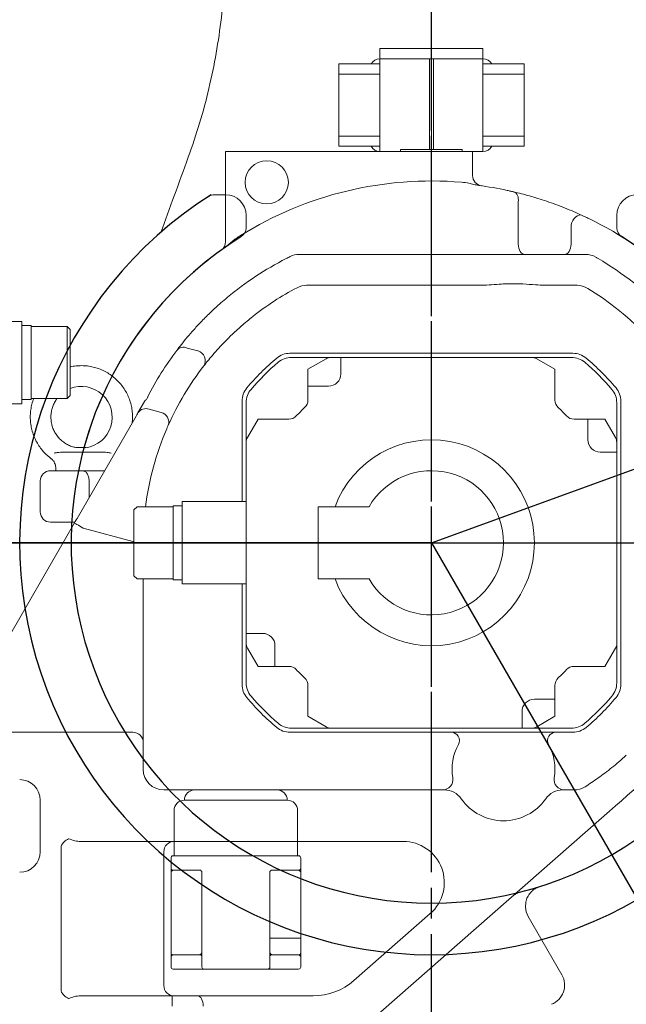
# Model space of a CAD drawing. Header units: millimetres. Extents: x 2665 to 40538, y 289 to 6965.
# Tile 9 of 68: x 4984 to 5278, y 2134 to 2613. Entities that reach past the tile are written whole.
import ezdxf

# ---------------------------------------------------------------- set-up
doc = ezdxf.new("R2010")
doc.units = ezdxf.units.MM
doc.header["$LTSCALE"] = 10
doc.linetypes.add('AM_ISO08W050x2', pattern=[9, 6, -0.75, 1.5, -0.75])
doc.linetypes.add('CENTER2', pattern=[1.125, 0.75, -0.125, 0.125, -0.125])
doc.layers.add('CEN', color=1, linetype='CENTER2', lineweight=25)
doc.layers.add('도면층1', color=1, linetype='Continuous')
doc.styles.add('HHI_Dims', font='simplex.shx', dxfattribs={"width": 0.8, "bigfont": 'whgtxt.shx'})
doc.dimstyles.new('HHI_Standard$0', dxfattribs={"dimtxt": 2.8, "dimasz": 2.5, "dimexe": 1, "dimexo": 1, "dimgap": 1.5, "dimtad": 1, "dimdsep": 46, "dimtxsty": 'HHI_Dims', "dimcen": 0, "dimclrd": 1, "dimclre": 1, "dimclrt": 1, "dimadec": 0, "dimazin": 2, "dimtp": 0.1, "dimtm": 0.1, "dimtfac": 0.65, "dimtmove": 0, "dimatfit": 3, "dimldrblk": 'OPEN30', "dimfxl": 1, "dimlwd": -1, "dimlwe": -1, "dimarcsym": 1})
doc.dimstyles.new('HHI_Standard$2', dxfattribs={"dimtxt": 3.5, "dimasz": 3.5, "dimexe": 1, "dimexo": 1, "dimgap": 1.5, "dimtad": 1, "dimdsep": 46, "dimtxsty": 'HHI_Dims', "dimcen": 0, "dimclrd": 3, "dimclre": 3, "dimclrt": 2, "dimadec": 3, "dimazin": 2, "dimtp": 0.1, "dimtm": 0.1, "dimtfac": 0.65, "dimtmove": 0, "dimatfit": 3, "dimldrblk": 'OPEN30', "dimfxl": 1, "dimlwd": -1, "dimlwe": -1, "dimarcsym": 1})

# ---------------------------------------------------------------- blocks, each defined once
blk = doc.blocks.new('lower')
at = {"linetype": 'Continuous', "lineweight": 15}
for p, q in [((18631.76, -3349.24), (18626.76, -3349.24)), ((18626.76, -3393.04), (18626.76, -3349.24)), ((18746.76, -3349.24), (18631.76, -3349.24)), ((18711.76, -3349.24), (18711.76, -3348.24)), ((18711.76, -3348.24), (18713.76, -3348.24)), ((18713.76, -3348.24), (18739.76, -3348.24)), ((18739.76, -3348.24), (18741.76, -3348.24)), ((18741.76, -3348.24), (18741.76, -3349.24)), ((18741.76, -3349.24), (18746.76, -3349.24)), ((18746.76, -3349.24), (18746.76, -3360.98)), ((18768.92, -3373.76), (18768.92, -3394.24)), ((18794.6, -3394.24), (18794.6, -3384.8)), ((18771.31, -3399.24), (18662.53, -3399.24)), ((18792.21, -3399.24), (18771.31, -3399.24)), ((18801.59, -3399.24), (18792.21, -3399.24)), ((18743.96, -3414.24), (18666.14, -3414.24)), ((18747.76, -3414.24), (18743.96, -3414.24)), ((18751.11, -3414.24), (18747.76, -3414.24)), ((18781.98, -3414.22), (18782.4, -3414.24)), ((18785.76, -3414.24), (18782.4, -3414.24)), ((18789.56, -3414.24), (18785.76, -3414.24)), ((18797.47, -3414.24), (18789.56, -3414.24)), ((18527.76, -3431.74), (18496.76, -3431.74)), ((18527.76, -3471.74), (18527.76, -3431.74)), ((18532.26, -3433.74), (18527.76, -3433.74)), ((18532.26, -3469.74), (18532.26, -3433.74)), ((18549.76, -3434.24), (18532.26, -3434.24)), ((18551.26, -3435.74), (18549.76, -3434.24)), ((18549.76, -3451.74), (18549.76, -3434.24)), ((18551.26, -3435.74), (18551.26, -3451.74)), ((18613.37, -3446.1), (18608.15, -3444.7)), ((18795.5, -3447.24), (18658.02, -3447.24)), ((18658.75, -3449.24), (18678.1, -3449.24)), ((18666.76, -3455.01), (18675.6, -3449.91)), ((18682.76, -3449.24), (18678.1, -3449.24)), ((18682.76, -3449.24), (18682.76, -3457.24)), ((18686.76, -3449.24), (18682.76, -3449.24)), ((18689.76, -3449.24), (18686.76, -3449.24)), ((18692.76, -3449.24), (18689.76, -3449.24)), ((18695.76, -3449.24), (18692.76, -3449.24)), ((18698.76, -3449.24), (18695.76, -3449.24)), ((18701.76, -3449.24), (18698.76, -3449.24)), ((18751.76, -3449.24), (18701.76, -3449.24)), ((18754.76, -3449.24), (18751.76, -3449.24)), ((18757.76, -3449.24), (18754.76, -3449.24)), ((18760.76, -3449.24), (18757.76, -3449.24)), ((18763.76, -3449.24), (18760.76, -3449.24)), ((18766.76, -3449.24), (18763.76, -3449.24)), ((18769.76, -3449.24), (18766.76, -3449.24)), ((18772.76, -3449.24), (18769.76, -3449.24)), ((18775.42, -3449.24), (18772.76, -3449.24)), ((18775.42, -3449.24), (18794.77, -3449.24)), ((18786.76, -3455.01), (18777.92, -3449.91)), ((18549.76, -3469.24), (18549.76, -3451.74)), ((18551.26, -3451.74), (18551.26, -3467.74)), ((18666.76, -3463.24), (18666.76, -3455.01)), ((18786.76, -3469.96), (18786.76, -3455.01)), ((18666.76, -3463.24), (18666.76, -3469.96)), ((18676.76, -3463.24), (18666.76, -3463.24)), ((18532.26, -3469.74), (18527.76, -3469.74)), ((18532.26, -3469.24), (18549.76, -3469.24)), ((18549.76, -3469.24), (18551.26, -3467.74)), ((18584.22, -3476.12), (18587.39, -3470.64)), ((18634.76, -3470.5), (18634.76, -3519.24)), ((18818.76, -3607.98), (18818.76, -3470.5)), ((18527.76, -3471.74), (18496.76, -3471.74)), ((18589.67, -3474.44), (18595.46, -3475.99)), ((18636.76, -3490.58), (18636.76, -3471.23)), ((18816.76, -3471.23), (18816.76, -3490.58)), ((18554.62, -3527.39), (18583.27, -3477.76)), ((18642.53, -3479.24), (18637.43, -3488.08)), ((18657.48, -3479.24), (18642.53, -3479.24)), ((18802.76, -3479.24), (18796.04, -3479.24)), ((18802.76, -3489.24), (18802.76, -3479.24)), ((18802.76, -3479.24), (18810.98, -3479.24)), ((18810.98, -3479.24), (18816.09, -3488.08)), ((18554.5, -3493.06), (18554.48, -3493.06)), ((18559.03, -3493.06), (18554.5, -3493.06)), ((18559.09, -3493.08), (18559.03, -3493.06)), ((18636.76, -3490.58), (18636.76, -3499.24)), ((18816.76, -3495.24), (18816.76, -3490.58)), ((18567.8, -3495.24), (18547.52, -3495.24)), ((18636.76, -3499.24), (18636.76, -3502.24)), ((18816.76, -3495.24), (18808.76, -3495.24)), ((18816.76, -3564.24), (18816.76, -3495.24)), ((18544.26, -3502.85), (18544.26, -3504.24)), ((18544.27, -3502.94), (18544.29, -3502.85)), ((18636.76, -3502.24), (18636.76, -3505.24)), ((18541.76, -3504.24), (18541.91, -3504.24)), ((18541.91, -3504.24), (18556.76, -3504.24)), ((18556.76, -3504.24), (18564.51, -3504.24)), ((18636.76, -3505.24), (18636.76, -3508.24)), ((18636.76, -3508.24), (18636.76, -3511.24)), ((18536.76, -3524.24), (18536.76, -3509.24)), ((18560.45, -3509.24), (18560.45, -3517.29)), ((18636.76, -3511.24), (18636.76, -3514.24)), ((18636.76, -3514.24), (18636.76, -3583.24)), ((18583.76, -3521.74), (18582.26, -3523.24)), ((18582.26, -3555.24), (18582.26, -3523.24)), ((18601.26, -3521.74), (18583.76, -3521.74)), ((18601.26, -3521.24), (18601.26, -3557.24)), ((18601.26, -3521.24), (18605.76, -3521.24)), ((18605.76, -3519.24), (18636.76, -3519.24)), ((18605.76, -3519.24), (18605.76, -3559.24)), ((18671.76, -3521.74), (18671.76, -3556.74)), ((18696.45, -3521.74), (18671.76, -3521.74)), ((18513.1, -3599.31), (18553.32, -3529.63)), ((18541.91, -3529.24), (18541.76, -3529.24)), ((18553.43, -3529.24), (18541.91, -3529.24)), ((18581.76, -3538.59), (18557.65, -3532.13)), ((18581.76, -3538.59), (18582.26, -3538.6)), ((18581.76, -3539.24), (18582.26, -3539.24)), ((18582.26, -3555.24), (18583.76, -3556.74)), ((18583.76, -3556.74), (18601.26, -3556.74)), ((18586.76, -3556.74), (18586.76, -3636.24)), ((18671.76, -3556.74), (18696.45, -3556.74)), ((18601.26, -3557.24), (18605.76, -3557.24)), ((18605.76, -3559.24), (18636.76, -3559.24)), ((18634.76, -3559.24), (18634.76, -3607.98)), ((18816.76, -3567.24), (18816.76, -3564.24)), ((18816.76, -3570.24), (18816.76, -3567.24)), ((18816.76, -3573.24), (18816.76, -3570.24)), ((18816.76, -3576.24), (18816.76, -3573.24)), ((18816.76, -3579.24), (18816.76, -3576.24)), ((18816.76, -3582.24), (18816.76, -3579.24)), ((18644.76, -3583.24), (18636.76, -3583.24)), ((18636.76, -3587.9), (18636.76, -3583.24)), ((18816.76, -3585.24), (18816.76, -3582.24)), ((18816.76, -3589.24), (18816.76, -3585.24)), ((18636.76, -3607.25), (18636.76, -3587.9)), ((18650.76, -3599.24), (18650.76, -3589.24)), ((18810.98, -3599.24), (18816.76, -3589.24)), ((18816.76, -3589.24), (18816.76, -3607.25)), ((18642.53, -3599.24), (18637.43, -3590.4)), ((18650.76, -3599.24), (18642.53, -3599.24)), ((18650.76, -3599.24), (18657.48, -3599.24)), ((18796.04, -3599.24), (18810.98, -3599.24)), ((18666.76, -3608.52), (18666.76, -3623.46)), ((18786.76, -3615.24), (18786.76, -3608.52)), ((18776.76, -3615.24), (18786.76, -3615.24)), ((18786.76, -3615.24), (18786.76, -3623.46)), ((18666.76, -3623.46), (18675.6, -3628.57)), ((18770.76, -3629.24), (18770.76, -3621.24)), ((18786.76, -3623.46), (18777.92, -3628.57)), ((18504.76, -3631.24), (18581.76, -3631.24)), ((18658.02, -3631.24), (18795.5, -3631.24)), ((18678.1, -3629.24), (18658.75, -3629.24)), ((18678.1, -3629.24), (18680.76, -3629.24)), ((18680.76, -3629.24), (18751.76, -3629.24)), ((18751.76, -3629.24), (18770.76, -3629.24)), ((18770.76, -3629.24), (18775.42, -3629.24)), ((18794.77, -3629.24), (18775.42, -3629.24)), ((18586.76, -3636.24), (18586.76, -3649.24)), ((18596.76, -3659.24), (18611.76, -3659.24)), ((18611.76, -3659.24), (18651.76, -3659.24)), ((18651.76, -3659.24), (18733.04, -3659.24)), ((18790.48, -3659.24), (18796.04, -3659.24)), ((18536.76, -3689.24), (18536.76, -3664.24)), ((18656.76, -3664.24), (18606.76, -3664.24)), ((18601.76, -3684.24), (18601.76, -3669.24)), ((18661.76, -3684.24), (18661.76, -3669.24)), ((18810.59, -3671.88), (18685.25, -3781.79)), ((18601.76, -3684.24), (18556.42, -3684.24)), ((18661.76, -3684.24), (18601.76, -3684.24)), ((18601.76, -3691.24), (18601.76, -3684.24)), ((18661.76, -3691.24), (18661.76, -3684.24)), ((18713.02, -3684.24), (18661.76, -3684.24)), ((18546.83, -3686.61), (18546.83, -3756.87)), ((18596.76, -3754.24), (18596.76, -3689.24)), ((18600.26, -3697.24), (18600.26, -3692.24)), ((18601.26, -3691.24), (18601.76, -3691.24)), ((18661.76, -3691.24), (18601.76, -3691.24)), ((18661.76, -3691.24), (18662.26, -3691.24)), ((18663.26, -3697.24), (18663.26, -3692.24)), ((18600.26, -3731.24), (18600.26, -3699.24)), ((18603.26, -3698.24), (18601.26, -3698.24)), ((18614.79, -3698.24), (18603.26, -3698.24)), ((18615.26, -3731.24), (18615.26, -3699.24)), ((18648.26, -3699.24), (18648.26, -3731.24)), ((18660.26, -3698.24), (18648.72, -3698.24)), ((18662.26, -3698.24), (18660.26, -3698.24)), ((18663.26, -3699.24), (18663.26, -3731.24)), ((18787.68, -3703.29), (18790.89, -3702.06)), ((18772.61, -3713.77), (18772.44, -3716.13)), ((18689.12, -3751.79), (18726.21, -3719.28)), ((18773.77, -3720.66), (18790.13, -3749.01)), ((18600.26, -3738.24), (18600.26, -3731.24)), ((18615.26, -3745.24), (18615.26, -3731.24)), ((18651.26, -3731.24), (18648.26, -3731.24)), ((18648.26, -3731.24), (18648.26, -3745.24)), ((18660.26, -3731.24), (18651.26, -3731.24)), ((18660.26, -3731.24), (18663.26, -3731.24)), ((18663.26, -3731.24), (18663.26, -3738.24)), ((18600.26, -3745.24), (18600.26, -3740.24)), ((18603.26, -3739.24), (18601.26, -3739.24)), ((18612.26, -3739.24), (18603.26, -3739.24)), ((18614.26, -3739.24), (18612.26, -3739.24)), ((18651.26, -3739.24), (18649.26, -3739.24)), ((18660.26, -3739.24), (18651.26, -3739.24)), ((18662.26, -3739.24), (18660.26, -3739.24)), ((18663.26, -3740.24), (18663.26, -3745.24)), ((18602.26, -3746.24), (18601.26, -3746.24)), ((18612.26, -3746.24), (18602.26, -3746.24)), ((18616.26, -3746.24), (18612.26, -3746.24)), ((18618.26, -3746.24), (18616.26, -3746.24)), ((18645.26, -3746.24), (18618.26, -3746.24)), ((18647.26, -3746.24), (18645.26, -3746.24)), ((18651.26, -3746.24), (18647.26, -3746.24)), ((18661.26, -3746.24), (18651.26, -3746.24)), ((18662.26, -3746.24), (18661.26, -3746.24)), ((18556.42, -3759.24), (18600.87, -3759.24)), ((18600.87, -3764.24), (18600.87, -3759.24)), ((18600.87, -3759.24), (18613.37, -3759.24)), ((18613.37, -3759.24), (18669.34, -3759.24))]:
    blk.add_line(p, q, dxfattribs=at)
at = {"linetype": 'Continuous', "lineweight": 15, "flags": 128}
for points in [[(18766.85, -3368.89), (18767.38, -3369.1), (18767.85, -3369.45), (18768.26, -3369.94), (18768.58, -3370.55), (18768.82, -3371.26), (18768.95, -3372.05), (18768.99, -3372.89), (18768.92, -3373.76)], [(18799.9, -3380.26), (18799.22, -3380.09), (18798.46, -3380.17), (18797.67, -3380.49), (18796.88, -3381.04), (18796.15, -3381.79), (18795.5, -3382.7), (18794.97, -3383.72), (18794.6, -3384.8)], [(18768.92, -3394.24), (18768.98, -3395.21), (18769.16, -3396.15), (18769.46, -3397.02), (18769.86, -3397.77), (18770.34, -3398.4), (18770.9, -3398.86), (18771.5, -3399.14), (18772.13, -3399.24)], [(18794.6, -3394.24), (18794.54, -3395.21), (18794.35, -3396.15), (18794.06, -3397.02), (18793.66, -3397.77), (18793.17, -3398.4), (18792.62, -3398.86), (18792.02, -3399.14), (18791.39, -3399.24)], [(18583.27, -3477.76), (18583.64, -3477.12), (18583.96, -3476.57), (18584.22, -3476.12)], [(18553.32, -3529.63), (18553.77, -3528.86), (18554.21, -3528.1), (18554.62, -3527.39)], [(18553.32, -3529.63), (18553.41, -3529.68), (18553.65, -3529.83), (18554.05, -3530.06), (18554.59, -3530.37), (18555.25, -3530.75), (18556, -3531.18), (18556.81, -3531.65), (18557.65, -3532.13)], [(18828.09, -3656.53), (18825.04, -3659.21), (18822.02, -3661.86), (18819.03, -3664.47), (18816.12, -3667.03), (18813.3, -3669.5), (18810.59, -3671.88)], [(18615.87, -3764.24), (18615.83, -3763.26), (18615.68, -3762.32), (18615.45, -3761.46), (18615.14, -3760.7), (18614.76, -3760.08), (18614.33, -3759.62), (18613.86, -3759.33), (18613.37, -3759.24)]]:
    blk.add_lwpolyline(points, dxfattribs=at)
at = {"linetype": 'Continuous', "lineweight": 15}
blk.add_circle((18646.76, -3364.24), 10.5, dxfattribs=at)
for centre, radius, start, end in [((18726.76, -3539.24), 175.67, 85.2198, 121.8554), ((18751.76, -3360.98), 5, 180, 262.0164), ((18726.76, -3539.24), 175, 77.8643, 82.4468), ((18726.76, -3539.24), 175, 29.713, 64.0981), ((18621.76, -3393.04), 5, 305.6853, 0), ((18726.76, -3539.24), 175, 125.162, 152.4437), ((18726.76, -3539.24), 155, 117.0862, 129.7356), ((18726.76, -3539.24), 155, 116.2916, 117.0862), ((18662.53, -3409.24), 10, 90, 116.2916), ((18801.59, -3409.24), 10, 60.0736, 90), ((18726.76, -3539.24), 160, 59.5985, 60.0736), ((18726.76, -3539.24), 160, 29.9264, 59.5985), ((18726.76, -3539.24), 140, 117.7958, 128.3262), ((18666.14, -3424.24), 10, 90, 117.7958), ((18797.47, -3424.24), 10, 58.4137, 90), ((18726.76, -3539.24), 145, 31.5863, 58.4137), ((18726.76, -3539.24), 155, 142.9585, 152.7783), ((18606.37, -3448.68), 4.36, 65.9759, 139.8219), ((18611.97, -3450.82), 4.93, 329.1823, 73.4316), ((18726.76, -3539.24), 117, 129.9723, 140.0277), ((18658.02, -3457.24), 10, 90, 129.9723), ((18658.75, -3459.24), 10, 90, 130.3676), ((18678.1, -3454.24), 5, 90, 120), ((18775.42, -3454.24), 5, 60, 90), ((18794.77, -3459.24), 10, 49.6324, 90), ((18795.5, -3457.24), 10, 50.0277, 90), ((18726.76, -3539.24), 117, 39.9723, 50.0277), ((18726.76, -3539.24), 140, 142.1563, 155.9599), ((18726.76, -3539.24), 115, 130.3676, 139.6324), ((18726.76, -3539.24), 115, 40.3676, 49.6324), ((18676.76, -3457.24), 6, 270, 0), ((18556.7, -3478.28), 14.97, 278.3204, 111.3281), ((18644.76, -3470.5), 10, 140.0277, 180), ((18646.76, -3471.23), 10, 139.6324, 180), ((18806.76, -3471.23), 10, 0, 40.3676), ((18808.76, -3470.5), 10, 0, 39.9723), ((18726.76, -3539.24), 175, 155.8186, 164.7015), ((18591.72, -3473.14), 5, 140.8721, 150), ((18661.76, -3469.96), 5, 313.1736, 0), ((18791.76, -3469.96), 5, 180, 226.8264), ((18587.97, -3478.6), 4.49, 67.7603, 146.5486), ((18726.76, -3539.24), 90, 133.1736, 136.8264), ((18726.76, -3539.24), 90, 43.1736, 46.8264), ((18594.36, -3480.66), 4.8, 341.1792, 76.794), ((18657.48, -3474.24), 5, 270, 316.8264), ((18796.04, -3474.24), 5, 223.1736, 270), ((18726.76, -3539.24), 140, 156.6915, 172.8192), ((18641.76, -3490.58), 5, 150, 180), ((18726.76, -3539.24), 50, 200.4873, 159.5127), ((18808.76, -3489.24), 6, 180, 270), ((18811.76, -3490.58), 5, 0, 30), ((18726.76, -3539.24), 175, 291.498, 15.6078), ((18541.76, -3509.24), 5, 90, 180), ((18726.76, -3539.24), 35, 210, 150), ((18541.76, -3524.24), 5, 180, 270), ((18644.76, -3589.24), 6, 0, 90), ((18641.76, -3587.9), 5, 180, 210), ((18657.48, -3604.24), 5, 43.1736, 90), ((18796.04, -3604.24), 5, 90, 136.8264), ((18726.76, -3539.24), 90, 223.1736, 226.8264), ((18726.76, -3539.24), 90, 313.1736, 316.8264), ((18644.76, -3607.98), 10, 180, 219.9723), ((18646.76, -3607.25), 10, 180, 220.3676), ((18661.76, -3608.52), 5, 0, 46.8264), ((18791.76, -3608.52), 5, 133.1736, 180), ((18806.76, -3607.25), 10, 319.6324, 0), ((18808.76, -3607.98), 10, 320.0277, 0), ((18726.76, -3539.24), 115, 220.3676, 229.6324), ((18726.76, -3539.24), 115, 310.3676, 319.6324), ((18726.76, -3539.24), 117, 219.9723, 230.0277), ((18776.76, -3621.24), 6, 90, 180), ((18726.76, -3539.24), 117, 309.9723, 320.0277), ((18658.75, -3619.24), 10, 229.6324, 270), ((18794.77, -3619.24), 10, 270, 310.3676), ((18581.76, -3636.24), 5, 0, 90), ((18658.02, -3621.24), 10, 230.0277, 270), ((18678.1, -3624.24), 5, 240, 270), ((18736.36, -3635.24), 4, 331.1343, 90), ((18775.42, -3624.24), 5, 270, 300), ((18787.15, -3635.24), 4, 90, 208.8657), ((18795.5, -3621.24), 10, 270, 309.9723), ((18761.76, -3649.24), 25, 151.1343, 189.5941), ((18761.76, -3649.24), 25, 350.4059, 28.8657), ((18596.76, -3649.24), 10, 180, 270), ((18526.76, -3664.24), 10, 0, 90), ((18732.18, -3654.24), 5, 270, 9.5941), ((18791.34, -3654.24), 5, 170.4059, 270), ((18726.76, -3539.24), 140, 302.2042, 303.7409), ((18611.76, -3664.24), 5, 90, 180), ((18651.76, -3664.24), 5, 0, 90), ((18733.04, -3669.24), 10, 34.8499, 90), ((18790.48, -3669.24), 10, 90, 145.1501), ((18796.04, -3649.24), 10, 270, 302.2042), ((18606.76, -3669.24), 5, 90, 180), ((18656.76, -3669.24), 5, 0, 90), ((18761.76, -3649.24), 25, 214.8499, 325.1501), ((18553.83, -3689.93), 7.75, 115.3456, 154.6541), ((18601.76, -3689.24), 5, 90, 180), ((18713.02, -3704.24), 20, 311.2479, 90), ((18526.76, -3689.24), 10, 270, 0), ((18601.26, -3692.24), 1, 90, 180), ((18662.26, -3692.24), 1, 0, 90), ((18601.26, -3697.24), 1, 180, 270), ((18614.26, -3699.24), 1, 0, 90), ((18649.26, -3699.24), 1, 90, 180), ((18662.26, -3697.24), 1, 270, 0), ((18782.43, -3715.66), 10, 182.6764, 210), ((18601.26, -3738.24), 1, 180, 270), ((18662.26, -3738.24), 1, 270, 0), ((18614.26, -3740.24), 1, 0, 90), ((18649.26, -3740.24), 1, 90, 180), ((18601.26, -3745.24), 1, 180, 270), ((18616.26, -3745.24), 1, 180, 270), ((18647.26, -3745.24), 1, 270, 0), ((18662.26, -3745.24), 1, 270, 0), ((18669.34, -3729.24), 30, 270, 311.2479), ((18781.47, -3754.01), 10, 291.2479, 30), ((18553.83, -3753.55), 7.75, 205.3455, 244.6543), ((18601.76, -3754.24), 5, 180, 270)]:
    blk.add_arc(centre, radius, start, end, dxfattribs=at)
for points, knots in [([(18741.4, -3364.18), (18742.58, -3364.32), (18744.66, -3364.55), (18747.32, -3365.27), (18748.95, -3365.59), (18749.76, -3365.76)], [0, 0, 0, 0, 0.399494, 0.699606, 1, 1, 1, 1]), ([(18749.77, -3365.76), (18750.2, -3365.82), (18750.95, -3365.92), (18751.03, -3365.93), (18751.06, -3365.93)], [0, 0, 0, 0, 0.574698, 1, 1, 1, 1]), ([(18763.55, -3368.15), (18764.16, -3368.28), (18765.36, -3368.54), (18766.36, -3368.78), (18766.85, -3368.89)], [0, 0, 0, 0, 0.509392, 1, 1, 1, 1]), ([(18766.85, -3368.89), (18768.03, -3369.18), (18770.38, -3369.74), (18774.35, -3370.82), (18778.5, -3372.04), (18782.79, -3373.43), (18787.11, -3374.95), (18791.53, -3376.64), (18795.91, -3378.46), (18798.57, -3379.66), (18799.9, -3380.26)], [0, 0, 0, 0, 0.118419, 0.236873, 0.355797, 0.474753, 0.597978, 0.721219, 0.860629, 1, 1, 1, 1]), ([(18799.9, -3380.26), (18800.37, -3380.48), (18801.39, -3380.95), (18802.57, -3381.51), (18803.2, -3381.82)], [0, 0, 0, 0, 0.467093, 1, 1, 1, 1]), ([(18625.98, -3396.17), (18626.62, -3395.68), (18627.91, -3394.69), (18629.76, -3393.06), (18631.82, -3391.48), (18633.3, -3390.51), (18634.04, -3390.03)], [0, 0, 0, 0, 0.247412, 0.494801, 0.747538, 1, 1, 1, 1]), ([(18624.71, -3397.07), (18624.71, -3397.07), (18624.64, -3397.11), (18624.66, -3397.11), (18624.67, -3397.1)], [0, 0, 0, 0, 0.001009, 1, 1, 1, 1]), ([(18624.67, -3397.1), (18624.71, -3397.07), (18624.77, -3397.03), (18625.28, -3396.67), (18625.39, -3396.59)], [0, 0, 0, 0, 0.788648, 1, 1, 1, 1]), ([(18751.11, -3414.24), (18752.71, -3414.18), (18755.93, -3414.05), (18759.67, -3413.69), (18761.81, -3413.57), (18762.29, -3413.54)], [0, 0, 0, 0, 0.435746, 0.874309, 1, 1, 1, 1]), ([(18762.29, -3413.54), (18763.77, -3413.49), (18766.75, -3413.39), (18769.72, -3413.49), (18771.23, -3413.54)], [0, 0, 0, 0, 0.496216, 1, 1, 1, 1]), ([(18771.23, -3413.54), (18773.25, -3413.7), (18776.89, -3413.99), (18780.42, -3414.15), (18781.98, -3414.22)], [0, 0, 0, 0, 0.557236, 1, 1, 1, 1]), ([(18603.04, -3445.87), (18603.75, -3444.93), (18605.19, -3443.05), (18608.06, -3439.52), (18611.4, -3435.67), (18615.28, -3431.48), (18619.65, -3427.14), (18623.86, -3423.27), (18626.6, -3420.95), (18627.67, -3420.04)], [0, 0, 0, 0, 0.145375, 0.290818, 0.43724, 0.583743, 0.740824, 0.897993, 1, 1, 1, 1]), ([(18639.94, -3429.41), (18638.1, -3430.91), (18634.41, -3433.92), (18630.26, -3437.77), (18626.63, -3441.35), (18623.5, -3444.65), (18620.43, -3448.13), (18617.97, -3451.1), (18616.79, -3452.6), (18616.2, -3453.35)], [0, 0, 0, 0, 0.179211, 0.358264, 0.435821, 0.588632, 0.741375, 0.870694, 1, 1, 1, 1]), ([(18581.41, -3480.98), (18581.48, -3480.39), (18581.65, -3478.87), (18581.58, -3476.39), (18581.22, -3473.59), (18580.55, -3470.86), (18579.57, -3468.22), (18578.31, -3465.7), (18576.77, -3463.34), (18574.99, -3461.18), (18572.97, -3459.22), (18570.74, -3457.51), (18568.34, -3456.06), (18565.79, -3454.89), (18563.13, -3454.02), (18560.39, -3453.45), (18557.6, -3453.2), (18554.81, -3453.28), (18552.68, -3453.51), (18551.52, -3453.82), (18551.26, -3453.89)], [0, 0, 0, 0, 0.037626, 0.09675, 0.155878, 0.215007, 0.274133, 0.333255, 0.392368, 0.451473, 0.510565, 0.569644, 0.628711, 0.687764, 0.746805, 0.805835, 0.864857, 0.923873, 0.982885, 1, 1, 1, 1]), ([(18533.58, -3469.24), (18533.58, -3469.24), (18533.2, -3470.1), (18532.69, -3471.92), (18532.11, -3474.67), (18531.88, -3477.48), (18531.95, -3480.3), (18532.34, -3483.09), (18533.03, -3485.82), (18534.03, -3488.45), (18535.31, -3490.96), (18536.86, -3493.3), (18538.68, -3495.45), (18540.38, -3497.11), (18541.54, -3497.96), (18541.94, -3498.26)], [0, 0, 0, 0, 0.000403, 0.087028, 0.173669, 0.260321, 0.346985, 0.433654, 0.520322, 0.606987, 0.693645, 0.78029, 0.866923, 0.953537, 1, 1, 1, 1]), ([(18554.5, -3493.06), (18554.36, -3493.04), (18553.51, -3492.91), (18551.97, -3492.49), (18549.98, -3491.64), (18548.13, -3490.51), (18546.47, -3489.12), (18545.02, -3487.5), (18543.82, -3485.69), (18542.89, -3483.72), (18542.25, -3481.63), (18541.92, -3479.47), (18541.89, -3477.29), (18542.19, -3475.13), (18542.78, -3473.03), (18543.69, -3471.07), (18544.41, -3469.79), (18544.88, -3469.24), (18544.89, -3469.24)], [0, 0, 0, 0, 0.014205, 0.084765, 0.155359, 0.22592, 0.296436, 0.366902, 0.437312, 0.50767, 0.577983, 0.648259, 0.718512, 0.788753, 0.858994, 0.929248, 0.999529, 1, 1, 1, 1]), ([(18588.95, -3468.5), (18588.91, -3468.59), (18588.7, -3469.05), (18588.35, -3469.55), (18587.98, -3469.97), (18587.95, -3470)], [0, 0, 0, 0, 0.171635, 0.931182, 1, 1, 1, 1]), ([(18598.9, -3482.21), (18598.83, -3482.36), (18598.65, -3482.78), (18598.37, -3483.43), (18598.18, -3483.84)], [0, 0, 0, 0, 0.357489, 1, 1, 1, 1]), ([(18541.91, -3498.31), (18542.01, -3498.38), (18542.49, -3498.7), (18543.14, -3499.45), (18543.77, -3500.5), (18544.12, -3501.53), (18544.27, -3502.36), (18544.26, -3502.8), (18544.26, -3502.94)], [0, 0, 0, 0, 0.068093, 0.312627, 0.532912, 0.73333, 0.914619, 1, 1, 1, 1]), ([(18543.44, -3495.7), (18543.97, -3495.61), (18545.06, -3495.43), (18546.46, -3495.27), (18547.2, -3495.25), (18547.52, -3495.24)], [0, 0, 0, 0, 0.354545, 0.720715, 1, 1, 1, 1]), ([(18567.8, -3495.24), (18568.25, -3495.27), (18569.15, -3495.32), (18570.51, -3495.57), (18571.18, -3495.7)], [0, 0, 0, 0, 0.499732, 1, 1, 1, 1]), ([(18556.76, -3504.24), (18557.32, -3504.3), (18558.4, -3504.41), (18559.4, -3505.32), (18559.95, -3506.34), (18560.24, -3507.23), (18560.42, -3508.21), (18560.44, -3508.89), (18560.45, -3509.24)], [0, 0, 0, 0, 0.278273, 0.530816, 0.650863, 0.76811, 0.883994, 1, 1, 1, 1]), ([(18564.51, -3504.24), (18565.37, -3504.24), (18566.55, -3504.24), (18567.68, -3504.24), (18567.99, -3504.24)], [0, 0, 0, 0, 0.731195, 1, 1, 1, 1]), ([(18804.52, -3655.66), (18805.59, -3654.93), (18807.72, -3653.48), (18811.06, -3651.04), (18814.44, -3648.41), (18817.93, -3645.52), (18820.22, -3643.46), (18821.42, -3642.39)], [0, 0, 0, 0, 0.191841, 0.383723, 0.583552, 0.783422, 1, 1, 1, 1]), ([(18550.51, -3682.92), (18551.54, -3683.33), (18553.47, -3684.1), (18555.48, -3684.19), (18556.42, -3684.24)], [0, 0, 0, 0, 0.529498, 1, 1, 1, 1]), ([(18600.26, -3699.24), (18600.26, -3699.24), (18600.26, -3698.84), (18600.26, -3698.12), (18600.26, -3697.37), (18600.26, -3697.28), (18600.26, -3697.24)], [0, 0, 0, 0, 0.00218, 0.413271, 0.75225, 1, 1, 1, 1]), ([(18600.26, -3699.24), (18600.26, -3699.24), (18600.26, -3699.2), (18600.28, -3699.01), (18600.5, -3698.7), (18600.94, -3698.32), (18601.17, -3698.26), (18601.26, -3698.24)], [0, 0, 0, 0, 0.0029655, 0.0850511, 0.4797273, 0.8057256, 1, 1, 1, 1]), ([(18662.26, -3698.24), (18662.34, -3698.26), (18662.57, -3698.32), (18663.02, -3698.7), (18663.24, -3699.01), (18663.26, -3699.2), (18663.26, -3699.24), (18663.26, -3699.24)], [0, 0, 0, 0, 0.194276, 0.520273, 0.914949, 0.997034, 1, 1, 1, 1]), ([(18663.26, -3697.24), (18663.26, -3697.28), (18663.26, -3697.37), (18663.26, -3698.12), (18663.26, -3698.84), (18663.26, -3699.24), (18663.26, -3699.24)], [0, 0, 0, 0, 0.24775, 0.586729, 0.99782, 1, 1, 1, 1]), ([(18790.89, -3702.06), (18788.96, -3702.8), (18785.08, -3704.28), (18779.86, -3706.01), (18775.35, -3707.37), (18772.29, -3708.22), (18770.65, -3708.64), (18770.16, -3708.77)], [0, 0, 0, 0, 0.27517, 0.552915, 0.735059, 0.920451, 1, 1, 1, 1]), ([(18770.16, -3708.77), (18769.51, -3708.98), (18768.2, -3709.4), (18766.91, -3710.23), (18766.22, -3710.78), (18766.05, -3710.94), (18766.05, -3710.94)], [0, 0, 0, 0, 0.419276, 0.846928, 0.997206, 1, 1, 1, 1]), ([(18779.42, -3706.13), (18779.42, -3706.13), (18778.76, -3706.33), (18777.52, -3706.88), (18775.67, -3708.12), (18774.61, -3709.49), (18774.03, -3710.23)], [0, 0, 0, 0, 0.001931, 0.320402, 0.632669, 1, 1, 1, 1]), ([(18774.03, -3710.23), (18773.63, -3710.93), (18773.03, -3711.97), (18772.71, -3713.33), (18772.61, -3713.77)], [0, 0, 0, 0, 0.679289, 1, 1, 1, 1]), ([(18600.26, -3740.24), (18600.26, -3740.24), (18600.26, -3740.13), (18600.26, -3739.93), (18600.26, -3739.39), (18600.26, -3738.78), (18600.26, -3738.32), (18600.26, -3738.26), (18600.26, -3738.24)], [0, 0, 0, 0, 0.002481, 0.1043317, 0.206097, 0.5687877, 0.7890972, 1, 1, 1, 1]), ([(18614.26, -3739.24), (18614.34, -3739.22), (18614.57, -3739.15), (18615.02, -3738.78), (18615.24, -3738.46), (18615.26, -3738.27), (18615.26, -3738.24), (18615.26, -3738.24)], [0, 0, 0, 0, 0.194274, 0.520272, 0.914949, 0.997034, 1, 1, 1, 1]), ([(18648.26, -3738.24), (18648.26, -3738.24), (18648.26, -3738.27), (18648.28, -3738.46), (18648.5, -3738.78), (18648.94, -3739.15), (18649.17, -3739.22), (18649.26, -3739.24)], [0, 0, 0, 0, 0.002966, 0.085051, 0.479728, 0.805726, 1, 1, 1, 1]), ([(18663.26, -3738.24), (18663.26, -3738.26), (18663.26, -3738.32), (18663.26, -3738.78), (18663.26, -3739.39), (18663.26, -3739.93), (18663.26, -3740.13), (18663.26, -3740.24), (18663.26, -3740.24)], [0, 0, 0, 0, 0.2109028, 0.4312123, 0.793903, 0.8956683, 0.997519, 1, 1, 1, 1]), ([(18600.26, -3740.24), (18600.26, -3740.24), (18600.26, -3740.19), (18600.28, -3740.09), (18600.44, -3739.84), (18600.78, -3739.56), (18601.11, -3739.29), (18601.21, -3739.25), (18601.26, -3739.24)], [0, 0, 0, 0, 0.002909, 0.143035, 0.277303, 0.673815, 0.853918, 1, 1, 1, 1]), ([(18662.26, -3739.24), (18662.31, -3739.25), (18662.41, -3739.29), (18662.74, -3739.56), (18663.08, -3739.84), (18663.23, -3740.09), (18663.26, -3740.19), (18663.26, -3740.24), (18663.26, -3740.24)], [0, 0, 0, 0, 0.146083, 0.326184, 0.722698, 0.856966, 0.997091, 1, 1, 1, 1]), ([(18556.42, -3759.24), (18555.33, -3759.3), (18553.32, -3759.4), (18551.39, -3760.19), (18550.51, -3760.55)], [0, 0, 0, 0, 0.5431684, 1, 1, 1, 1])]:
    blk.add_open_spline(points, degree=3, knots=knots, dxfattribs=at)
at = {"layer": 'CEN', "linetype": 'AM_ISO08W050x2'}
for p, q in [((18726.76, -3671.69), (18726.76, -3298.24)), ((18266.76, -3539.24), (18951.76, -3539.24))]:
    blk.add_line(p, q, dxfattribs=at)
blk = doc.blocks.new('upper')
at = {"linetype": 'Continuous', "lineweight": 15}
for p, q in [((15701.76, -3299.24), (15701.76, -3304.24)), ((15701.76, -3299.24), (15751.76, -3299.24)), ((15751.76, -3299.24), (15751.76, -3304.24)), ((15681.76, -3306.74), (15701.76, -3306.74)), ((15681.76, -3311.74), (15681.76, -3306.74)), ((15701.76, -3304.24), (15725.76, -3304.24)), ((15701.76, -3349.24), (15701.76, -3304.24)), ((15725.76, -3348.24), (15725.76, -3304.24)), ((15725.76, -3304.24), (15726.76, -3304.24)), ((15726.76, -3304.24), (15726.76, -3348.24)), ((15726.76, -3304.24), (15727.76, -3304.24)), ((15727.76, -3304.24), (15727.76, -3348.24)), ((15727.76, -3304.24), (15751.76, -3304.24)), ((15751.76, -3304.24), (15751.76, -3349.24)), ((15751.76, -3306.74), (15771.76, -3306.74)), ((15771.76, -3306.74), (15771.76, -3311.74)), ((15701.76, -3311.74), (15681.76, -3311.74)), ((15681.76, -3341.74), (15681.76, -3311.74)), ((15701.76, -3341.74), (15701.76, -3311.74)), ((15771.76, -3311.74), (15751.76, -3311.74)), ((15751.76, -3311.74), (15751.76, -3341.74)), ((15771.76, -3311.74), (15771.76, -3341.74)), ((15681.76, -3341.74), (15701.76, -3341.74)), ((15681.76, -3346.74), (15681.76, -3341.74)), ((15751.76, -3341.74), (15771.76, -3341.74)), ((15771.76, -3341.74), (15771.76, -3346.74)), ((15701.76, -3346.74), (15681.76, -3346.74)), ((15711.76, -3349.24), (15711.76, -3348.24)), ((15711.76, -3348.24), (15713.76, -3348.24)), ((15713.76, -3348.24), (15739.76, -3348.24)), ((15739.76, -3348.24), (15741.76, -3348.24)), ((15741.76, -3348.24), (15741.76, -3349.24)), ((15741.76, -3349.24), (15746.76, -3349.24)), ((15751.76, -3349.24), (15746.76, -3349.24)), ((15771.76, -3346.74), (15751.76, -3346.74)), ((15626.76, -3370.24), (15621.26, -3370.24)), ((15636.76, -3386.35), (15636.76, -3380.24)), ((15816.76, -3386.35), (15816.76, -3380.24))]:
    blk.add_line(p, q, dxfattribs=at)
for centre, radius, start, end in [((15701.76, -3309.24), 5, 90, 150), ((15751.76, -3309.24), 5, 30, 90), ((15701.76, -3344.24), 5, 210, 270), ((15751.76, -3344.24), 5, 270, 330), ((15621.26, -3375.24), 5, 90, 122.7514), ((15626.76, -3380.24), 10, 0, 90), ((15826.76, -3380.24), 10, 90, 180), ((15631.76, -3386.35), 5, 301.8554, 0), ((15821.76, -3386.35), 5, 180, 238.1446)]:
    blk.add_arc(centre, radius, start, end, dxfattribs=at)
for radius, start, end in [(200, 122.3281, 57.6719), (175, 121.8554, 58.1446)]:
    blk.add_arc((15726.76, -3539.24), radius, start, end)
for points, knots in [([(15608.67, -3352.03), (15610.56, -3346.53), (15614.36, -3335.53), (15618.82, -3318.64), (15622.37, -3301.55), (15624.88, -3284.27), (15626.47, -3266.88), (15626.66, -3255.24), (15626.76, -3249.42)], [0, 0, 0, 0, 0.166667, 0.333333, 0.5, 0.666667, 0.833333, 1, 1, 1, 1]), ([(15595.33, -3388.66), (15597.51, -3382.68), (15601.95, -3370.47), (15606.4, -3358.26), (15608.67, -3352.03)], [0, 0, 0, 0, 0.490215, 1, 1, 1, 1])]:
    blk.add_open_spline(points, degree=3, knots=knots, dxfattribs=at)
at = {"layer": 'CEN', "linetype": 'AM_ISO08W050x2'}
for p, q in [((15726.76, -3789.24), (15726.76, -2374.24)), ((15476.76, -3539.24), (15976.76, -3539.24))]:
    blk.add_line(p, q, dxfattribs=at)
blk = doc.blocks.new('*D18')
at = {"layer": 'Defpoints', "color": 0, "transparency": 16777216}
for p in [(4863.71, 3789.55), (5183.71, 3623.9), (4863.71, 2551.09)]:
    blk.add_point(p, dxfattribs=at)
at = {"layer": '도면층1', "color": 1, "transparency": 16777216}
for p, q in [((4863.71, 3605.34), (4863.71, 3804.55)), ((5183.71, 3638.9), (5183.71, 3804.55)), ((5146.21, 3789.55), (4901.21, 3789.55)), ((4863.71, 2566.09), (4863.71, 3096.63))]:
    blk.add_line(p, q, dxfattribs=at)
for points in [[(4901.21, 3795.8), (4901.21, 3783.3), (4863.71, 3789.55)], [(5146.21, 3795.8), (5146.21, 3783.3), (5183.71, 3789.55)]]:
    blk.add_solid(points, dxfattribs=at)
at = {"layer": '도면층1', "color": 1, "transparency": 16777216, "insert": (5023.71, 3833.05), "char_height": 42, "attachment_point": 5, "style": 'HHI_Dims'}
blk.add_mtext('320', dxfattribs=at)
blk = doc.blocks.new('_Open30')
at = {"color": 0, "linetype": 'ByBlock', "lineweight": -2}
for p, q in [((-1, 0.2679), (0, 0)), ((0, 0), (-1, -0.2679)), ((0, 0), (-1, 0))]:
    blk.add_line(p, q, dxfattribs=at)
blk = doc.blocks.new('*D21')
at = {"layer": 'Defpoints', "color": 0, "transparency": 16777216}
for p in [(5465.41, 2846.51), (4714.63, 2358.59), (5183.71, 2358.59), (5559.65, 2358.59)]:
    blk.add_point(p, dxfattribs=at)
at = {"layer": '도면층1', "transparency": 16777216}
for p, q in [((4738.65, 2900.3), (4547.26, 2652.63)), ((4815.8, 2840.68), (4738.65, 2900.3)), ((4624.41, 2593.01), (4815.8, 2840.68)), ((4547.26, 2652.63), (4624.41, 2593.01)), ((4699.63, 2358.59), (4605.31, 2358.59)), ((5574.65, 2358.59), (5746.62, 2358.59)), ((5749.12, 2358.59), (5762.11, 2358.59))]:
    blk.add_line(p, q, dxfattribs=at)
for start, end in [(65.5491, 174.659), (5.341, 65.2949)]:
    blk.add_arc((5183.71, 2358.59), 563.4, start, end, dxfattribs=at)
for points in [[(4631.49, 2410.63), (4614.01, 2411.44), (4620.31, 2358.59)], [(5753.41, 2411.44), (5735.93, 2410.63), (5747.11, 2358.59)]]:
    blk.add_solid(points, dxfattribs=at)
at = {"layer": '도면층1', "color": 2, "transparency": 16777216, "insert": (4681.53, 2746.66), "char_height": 52.5, "attachment_point": 5, "rotation": 52.3046, "style": 'HHI_Dims'}
blk.add_mtext('\\H1x;H=+180°', dxfattribs=at)
blk = doc.blocks.new('*D24')
at = {"layer": 'Defpoints', "color": 0, "transparency": 16777216}
for p in [(5183.71, 2358.59), (5183.71, 2358.59), (5469.23, 2358.59), (5615.88, 1995.96), (5668.71, 1518.55)]:
    blk.add_point(p, dxfattribs=at)
at = {"layer": '도면층1', "transparency": 16777216}
for p, q in [((5484.23, 2358.59), (5762.87, 2358.59)), ((5638.61, 2258.19), (5498.11, 2014.83)), ((5723.05, 2209.44), (5638.61, 2258.19)), ((5582.55, 1966.08), (5723.05, 2209.44)), ((5498.11, 2014.83), (5582.55, 1966.08))]:
    blk.add_line(p, q, dxfattribs=at)
blk.add_arc((5183.71, 2358.59), 564.16, 305.3338, 354.6662, dxfattribs=at)
for points in [[(5736.69, 2306.55), (5754.17, 2305.74), (5747.87, 2358.59)], [(5514.71, 1890.98), (5505.26, 1905.72), (5465.79, 1870.01)]]:
    blk.add_solid(points, dxfattribs=at)
at = {"layer": '도면층1', "color": 2, "transparency": 16777216, "insert": (5610.58, 2112.14), "char_height": 52.5, "attachment_point": 5, "rotation": 60, "style": 'HHI_Dims'}
blk.add_mtext('H=-60°', dxfattribs=at)
blk = doc.blocks.new('*D25')
at = {"layer": 'Defpoints', "color": 0, "transparency": 16777216}
for p in [(6095.18, 2690.34), (6195.23, 2517.16), (5972.09, 2478.9), (5183.71, 2358.59), (5303.18, 2002.13)]:
    blk.add_point(p, dxfattribs=at)
at = {"layer": '도면층1', "transparency": 16777216}
for p, q in [((5865.46, 3241.73), (5746.43, 3203.58)), ((6033.44, 2717.62), (5865.46, 3241.73)), ((5746.43, 3203.58), (5914.4, 2679.47)), ((5892.97, 2672.6), (5725, 3196.72)), ((5914.4, 2679.47), (6033.44, 2717.62))]:
    blk.add_line(p, q, dxfattribs=at)
for start, end in [(197.76986, 200.00004), (202.23023, 207.76981)]:
    blk.add_arc((7177.48, 3084.27), 1348.86, start, end, dxfattribs=at)
for points in [[(5920.72, 2570.8), (5937.04, 2577.1), (5909.97, 2622.93)], [(5991.63, 2460.03), (5976.31, 2451.58), (6009.33, 2409.83)]]:
    blk.add_solid(points, dxfattribs=at)
at = {"layer": '도면층1', "color": 2, "transparency": 16777216, "insert": (5889.93, 2960.6), "char_height": 52.5, "attachment_point": 5, "rotation": 287.7699, "style": 'HHI_Dims'}
blk.add_mtext('H/V I. MIN. +10°', dxfattribs=at)
blk = doc.blocks.new('*D28')
at = {"layer": 'Defpoints', "color": 0, "transparency": 16777216}
for p in [(7202.95, 2358.59), (4863.71, 1813.59), (7202.95, 683.07)]:
    blk.add_point(p, dxfattribs=at)
at = {"layer": '도면층1', "color": 1, "transparency": 16777216}
for p, q in [((7202.95, 2343.59), (7202.95, 668.07)), ((4863.71, 1798.59), (4863.71, 668.07)), ((4901.21, 683.07), (7165.45, 683.07))]:
    blk.add_line(p, q, dxfattribs=at)
for points in [[(4901.21, 689.32), (4901.21, 676.82), (4863.71, 683.07)], [(7165.45, 689.32), (7165.45, 676.82), (7202.95, 683.07)]]:
    blk.add_solid(points, dxfattribs=at)
at = {"layer": '도면층1', "color": 1, "transparency": 16777216, "insert": (6033.33, 726.57), "char_height": 42, "attachment_point": 5, "style": 'HHI_Dims'}
blk.add_mtext('2339', dxfattribs=at)
blk = doc.blocks.new('*D30')
at = {"layer": 'Defpoints', "color": 0, "transparency": 16777216}
for p in [(5183.71, 4377.83), (7479.54, 4377.83), (5093.71, 1858.59)]:
    blk.add_point(p, dxfattribs=at)
at = {"layer": '도면층1', "color": 1, "transparency": 16777216}
for p, q in [((5198.71, 4377.83), (7494.54, 4377.83)), ((7479.54, 1896.09), (7479.54, 4340.33)), ((5108.71, 1858.59), (7494.54, 1858.59))]:
    blk.add_line(p, q, dxfattribs=at)
for points in [[(7473.29, 4340.33), (7485.79, 4340.33), (7479.54, 4377.83)], [(7473.29, 1896.09), (7485.79, 1896.09), (7479.54, 1858.59)]]:
    blk.add_solid(points, dxfattribs=at)
at = {"layer": '도면층1', "color": 1, "transparency": 16777216, "insert": (7436.04, 3118.21), "char_height": 42, "attachment_point": 5, "rotation": 90, "style": 'HHI_Dims'}
blk.add_mtext('2519', dxfattribs=at)

msp = doc.modelspace()

# ---------------------------------------------------------------- linework, layer by layer
at = {"const_width": 10}
msp.add_lwpolyline([(4876.704, 830.341, 0.3591765), (6193.6, 610.035, 1.7318962), (3164.473, 2358.59, 0.2725781), (3704.848, 1441.007, -0.176327), (3931.785, 2064.511, -0.2982955), (4413.711, 3388.59, -0.2587232), (5193.333, 2734.409, -0.8391345), (5303.177, 2002.135, -0.3638647), (4876.705, 830.341)], format="xyb", dxfattribs=at)
at = {"layer": '도면층1'}
for q in [(6095.183, 2690.34), (4213.711, 2358.59), (5668.711, 1518.546)]:
    msp.add_line((5183.711, 2358.59), q, dxfattribs=at)

# ---------------------------------------------------------------- block references
for name, p in [('upper', (-10543.047, 5897.829)), ('lower', (-13543.047, 5897.829))]:
    msp.add_blockref(name, p)

# ---------------------------------------------------------------- dimensions: what is measured, and where the dimension line sits
dim = msp.add_linear_dim(base=(7479.536, 4377.828), p1=(5093.711, 1858.59), p2=(5183.711, 4377.828), angle=90, dimstyle='HHI_Standard$0', override={"dimscale": 15, "dimdec": 0}, dxfattribs=at)
dim.commit()
dim.dimension.update_dxf_attribs({"geometry": '*D30', "text_midpoint": (7436.036, 3118.209)})
for base, p1, p2, picture, middle in [((4863.711, 3789.553), (5183.711, 3623.895), (4863.711, 2551.09), '*D18', (5023.711, 3833.053)), ((7202.948, 683.069), (4863.711, 1813.59), (7202.948, 2358.59), '*D28', (6033.33, 726.569))]:
    dim = msp.add_linear_dim(base=base, p1=p1, p2=p2, dimstyle='HHI_Standard$0', override={"dimscale": 15, "dimdec": 0}, dxfattribs=at)
    dim.commit()
    dim.dimension.update_dxf_attribs({"geometry": picture, "text_midpoint": middle})
for base, line1, line2, text, picture, middle in [((5972.094, 2478.896), ((5183.711, 2358.59), (6095.183, 2690.34)), ((6195.227, 2517.16), (5303.177, 2002.135)), 'H/V I. MIN. +<>', '*D25', (5889.932, 2960.6)), ((5615.882, 1995.955), ((5183.711, 2358.59), (5469.233, 2358.59)), ((5183.711, 2358.59), (5668.711, 1518.546)), 'H=-<>', '*D24', (5610.583, 2112.135))]:
    dim = msp.add_angular_dim_2l(base=base, line1=line1, line2=line2, text=text, dimstyle='HHI_Standard$2', override={"dimscale": 15, "dimgap": -1.5, "dimclrd": 256, "dimclre": 256, "dimclrt": 2}, dxfattribs=at)
    dim.commit()
    dim.dimension.update_dxf_attribs({"geometry": picture, "text_midpoint": middle})
dim = msp.add_angular_dim_3p(base=(5465.412, 2846.511), center=(5183.711, 2358.59), p1=(5559.653, 2358.59), p2=(4714.635, 2358.59), text='\\H1x;H=+<>', dimstyle='HHI_Standard$2', override={"dimscale": 15, "dimgap": -1.5, "dimclrd": 256, "dimclre": 256, "dimclrt": 2}, dxfattribs=at)
dim.commit()
dim.dimension.update_dxf_attribs({"geometry": '*D21', "text_midpoint": (4737.906, 2703.091), "dimtype": 165})

doc.saveas('drawing.dxf')
